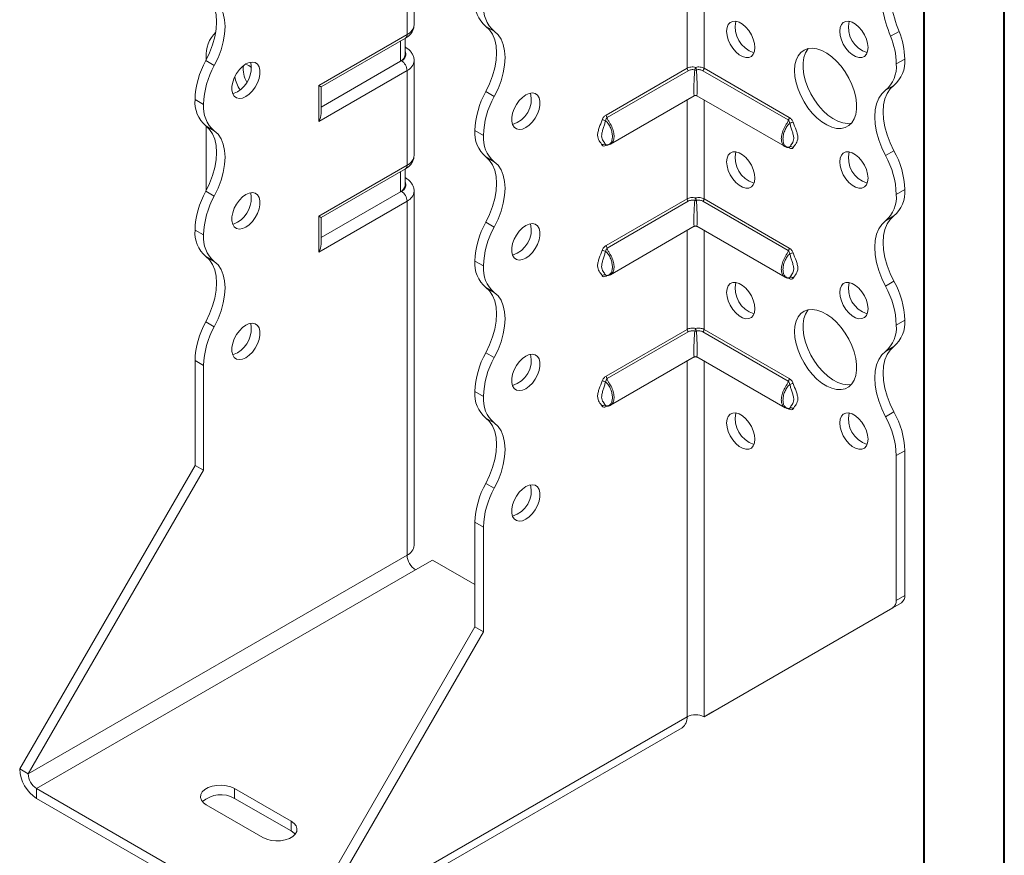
# Model space of a CAD drawing. Header units: millimetres. Extents: x 0 to 210, y 0 to 297.
# Tile 3 of 9: x 149 to 210, y 51 to 103. Entities that reach past the tile are written whole.
import ezdxf

# ---------------------------------------------------------------- set-up
doc = ezdxf.new("R2010")
doc.units = ezdxf.units.MM

msp = doc.modelspace()

# ---------------------------------------------------------------- linework, layer by layer
at = {"color": 7, "linetype": 'Continuous', "lineweight": 40}
for p, q in [((210.079, 0.215), (210.079, 297.215)), ((205.079, 5.215), (205.079, 292.215))]:
    msp.add_line(p, q, dxfattribs=at)
at = {"color": 7, "linetype": 'Continuous', "lineweight": 15}
for p, q in [((173.183, 102.558), (173.183, 108.478)), ((172.743, 101.945), (172.743, 107.865)), ((190.244, 106.025), (190.244, 99.837)), ((191.305, 99.837), (191.305, 106.025)), ((178.192, 102.154), (177.661, 102.461)), ((167.217, 98.755), (172.743, 101.945)), ((167.364, 98.671), (172.64, 101.717)), ((172.617, 100.682), (172.617, 101.703)), ((202.972, 101.841), (203.503, 102.147)), ((172.324, 100.274), (172.324, 101.534)), ((172.64, 101.154), (172.617, 101.167)), ((172.64, 101.154), (172.617, 101.165)), ((160.192, 100.515), (160.192, 100.376)), ((203.326, 100.111), (203.856, 100.417)), ((160.16, 100.315), (160.691, 100.009)), ((172.324, 100.274), (167.364, 97.411)), ((172.39, 100.312), (172.324, 100.274)), ((173.183, 94.392), (173.183, 100.312)), ((185.183, 96.915), (190.244, 99.837)), ((191.305, 99.837), (196.639, 96.758)), ((172.743, 99.7), (167.217, 96.51)), ((172.743, 93.78), (172.743, 99.7)), ((190.312, 99.684), (185.251, 96.762)), ((196.571, 96.605), (191.237, 99.684)), ((167.217, 96.51), (167.217, 98.755)), ((167.364, 97.003), (167.364, 98.671)), ((203.181, 98.766), (202.65, 98.46)), ((160.015, 97.578), (159.485, 97.884)), ((159.485, 97.884), (160.015, 97.578)), ((159.485, 97.884), (159.485, 97.884)), ((177.661, 98.378), (178.192, 98.072)), ((185.452, 95.093), (190.7, 98.123)), ((190.85, 98.123), (196.369, 94.936)), ((160.015, 97.578), (160.015, 97.578)), ((190.244, 97.86), (190.244, 91.672)), ((191.305, 91.672), (191.305, 97.86)), ((160.691, 95.927), (160.16, 96.233)), ((160.192, 96.209), (160.192, 92.21)), ((177.516, 95.64), (176.986, 95.947)), ((176.986, 95.946), (176.986, 95.947)), ((176.986, 95.946), (177.516, 95.64)), ((177.516, 95.64), (177.516, 95.64)), ((185.163, 95.057), (185.143, 95.079)), ((185.23, 95.038), (185.183, 95.011)), ((196.639, 94.854), (196.586, 94.884)), ((196.678, 94.922), (196.658, 94.9)), ((178.191, 93.989), (177.661, 94.295)), ((202.651, 94.376), (203.181, 94.682)), ((167.217, 90.59), (172.743, 93.78)), ((167.364, 90.505), (172.64, 93.551)), ((172.324, 92.109), (172.324, 93.369)), ((172.617, 92.517), (172.617, 93.538)), ((172.64, 92.988), (172.617, 93.001)), ((172.64, 92.988), (172.617, 92.999)), ((160.16, 92.15), (160.691, 91.844)), ((172.324, 92.109), (167.364, 89.245)), ((172.39, 92.147), (172.324, 92.109)), ((173.183, 69.998), (173.183, 92.147)), ((203.856, 92.252), (203.326, 91.946)), ((203.326, 91.946), (203.856, 92.252)), ((203.326, 91.946), (203.326, 91.946)), ((203.856, 92.252), (203.856, 92.252)), ((172.743, 91.535), (167.217, 88.344)), ((172.743, 69.386), (172.743, 91.535)), ((185.183, 88.75), (190.244, 91.672)), ((190.312, 91.518), (185.251, 88.596)), ((196.571, 88.439), (191.237, 91.518)), ((191.305, 91.672), (196.639, 88.593)), ((167.217, 88.344), (167.217, 90.59)), ((167.364, 88.837), (167.364, 90.505)), ((203.181, 90.6), (202.65, 90.294)), ((177.661, 90.212), (178.192, 89.906)), ((185.452, 86.928), (190.7, 89.957)), ((190.85, 89.957), (196.369, 86.771)), ((160.015, 89.413), (159.485, 89.719)), ((159.485, 89.718), (159.485, 89.719)), ((159.485, 89.718), (160.015, 89.412)), ((160.015, 89.412), (160.015, 89.413)), ((190.244, 89.694), (190.244, 83.506)), ((191.305, 83.506), (191.305, 89.694)), ((160.691, 87.761), (160.16, 88.068)), ((177.516, 87.475), (176.986, 87.781)), ((176.986, 87.781), (177.516, 87.474)), ((176.986, 87.781), (176.986, 87.781)), ((177.516, 87.474), (177.516, 87.475)), ((185.163, 86.892), (185.143, 86.914)), ((185.23, 86.873), (185.183, 86.845)), ((196.639, 86.688), (196.586, 86.719)), ((196.678, 86.756), (196.658, 86.735)), ((202.65, 86.211), (203.181, 86.517)), ((178.191, 85.824), (177.661, 86.13)), ((160.16, 83.984), (160.691, 83.678)), ((203.856, 84.086), (203.326, 83.78)), ((203.326, 83.78), (203.856, 84.086)), ((203.326, 83.78), (203.326, 83.78)), ((203.856, 84.086), (203.856, 84.086)), ((185.183, 80.585), (190.244, 83.506)), ((190.312, 83.353), (185.251, 80.431)), ((196.571, 80.274), (191.237, 83.353)), ((191.305, 83.506), (196.639, 80.427)), ((177.661, 82.047), (178.192, 81.741)), ((203.181, 82.435), (202.651, 82.129)), ((160.015, 81.248), (159.485, 81.554)), ((159.485, 75.001), (159.485, 81.554)), ((185.452, 78.762), (190.7, 81.792)), ((190.244, 81.529), (190.244, 59.283)), ((190.85, 81.792), (196.369, 78.606)), ((191.305, 59.283), (191.305, 81.529)), ((160.015, 74.695), (160.015, 81.248)), ((177.516, 79.31), (176.986, 79.616)), ((176.986, 79.615), (176.986, 79.616)), ((176.986, 79.615), (177.516, 79.309)), ((177.516, 79.309), (177.516, 79.31)), ((185.163, 78.727), (185.143, 78.748)), ((185.23, 78.708), (185.183, 78.68)), ((196.639, 78.523), (196.586, 78.553)), ((196.678, 78.591), (196.658, 78.569)), ((202.651, 78.045), (203.181, 78.352)), ((178.191, 77.658), (177.661, 77.965)), ((203.856, 75.922), (203.326, 75.615)), ((203.856, 75.922), (203.856, 66.869)), ((203.326, 75.615), (203.326, 66.563)), ((148.525, 56.017), (159.485, 75.001)), ((149.055, 55.711), (160.015, 74.695)), ((160.015, 74.695), (159.485, 75.001)), ((177.661, 73.881), (178.191, 73.575)), ((177.516, 71.145), (176.986, 71.451)), ((176.986, 64.898), (176.986, 71.451)), ((177.516, 64.592), (177.516, 71.145)), ((172.743, 69.386), (149.055, 55.711)), ((173.274, 68.467), (174.334, 69.08)), ((176.986, 67.549), (174.334, 69.08)), ((149.586, 54.792), (173.274, 68.467)), ((203.326, 66.563), (203.856, 66.869)), ((191.305, 59.283), (203.119, 66.105)), ((191.835, 59.589), (203.649, 66.411)), ((203.649, 66.411), (203.119, 66.105)), ((166.026, 45.914), (176.986, 64.898)), ((176.986, 64.898), (177.516, 64.592)), ((166.556, 45.608), (177.516, 64.592)), ((166.556, 45.608), (190.244, 59.283)), ((190.244, 59.283), (190.244, 59.283)), ((191.305, 59.283), (191.835, 59.589)), ((166.245, 44.921), (189.934, 58.596)), ((149.055, 55.711), (148.525, 56.017)), ((149.586, 54.792), (165.496, 45.608)), ((149.586, 54.792), (149.586, 54.18)), ((165.496, 52.751), (161.96, 54.792)), ((161.96, 54.18), (161.96, 54.792)), ((149.586, 54.18), (165.496, 44.996)), ((165.496, 52.139), (161.96, 54.18)), ((160.192, 53.772), (163.728, 51.731)), ((165.496, 52.139), (165.496, 52.751))]:
    msp.add_line(p, q, dxfattribs=at)
at = {"color": 7, "linetype": 'Continuous', "lineweight": 15, "flags": 128}
for points in [[(160.16, 104.398), (160.396, 104.181), (160.585, 103.901), (160.723, 103.563), (160.807, 103.176), (160.836, 102.747), (160.808, 102.285), (160.724, 101.801), (160.586, 101.304), (160.397, 100.805), (160.16, 100.315)], [(160.691, 100.009), (160.927, 100.499), (161.116, 100.998), (161.254, 101.495), (161.338, 101.979), (161.366, 102.441), (161.338, 102.87), (161.254, 103.257), (161.116, 103.595), (160.927, 103.875), (160.691, 104.092)], [(177.661, 98.378), (177.897, 98.868), (178.086, 99.366), (178.224, 99.863), (178.308, 100.347), (178.337, 100.809), (178.308, 101.238), (178.224, 101.625), (178.086, 101.963), (177.897, 102.243), (177.661, 102.461)], [(192.719, 102.151), (192.745, 102.381), (192.82, 102.567), (192.941, 102.7), (193.101, 102.771), (193.29, 102.776), (193.496, 102.716), (193.71, 102.593), (193.916, 102.415), (194.105, 102.191), (194.265, 101.936), (194.386, 101.664), (194.461, 101.39), (194.487, 101.131), (194.461, 100.901), (194.386, 100.715), (194.265, 100.582), (194.105, 100.511), (193.916, 100.506), (193.71, 100.566), (193.496, 100.689), (193.29, 100.868), (193.101, 101.091), (192.941, 101.346), (192.82, 101.619), (192.745, 101.892), (192.719, 102.151)], [(199.79, 102.152), (199.816, 102.381), (199.891, 102.568), (200.012, 102.701), (200.172, 102.772), (200.361, 102.777), (200.568, 102.717), (200.781, 102.594), (200.988, 102.415), (201.176, 102.192), (201.336, 101.937), (201.457, 101.664), (201.532, 101.391), (201.558, 101.132), (201.532, 100.902), (201.457, 100.716), (201.336, 100.583), (201.176, 100.512), (200.988, 100.506), (200.781, 100.567), (200.568, 100.69), (200.361, 100.868), (200.172, 101.092), (200.012, 101.347), (199.891, 101.619), (199.816, 101.893), (199.79, 102.152)], [(178.192, 98.072), (178.428, 98.562), (178.617, 99.06), (178.755, 99.557), (178.839, 100.041), (178.867, 100.503), (178.839, 100.932), (178.755, 101.319), (178.617, 101.657), (178.428, 101.937), (178.192, 102.154)], [(196.962, 99.702), (196.987, 100.048), (197.062, 100.355), (197.185, 100.617), (197.352, 100.826), (197.559, 100.977), (197.802, 101.065), (198.073, 101.09), (198.365, 101.049), (198.672, 100.944), (198.985, 100.778), (199.295, 100.555), (199.596, 100.281), (199.879, 99.963), (200.136, 99.609), (200.362, 99.228), (200.55, 98.831), (200.695, 98.427), (200.794, 98.027), (200.845, 97.641), (200.845, 97.28), (200.794, 96.952), (200.695, 96.667), (200.55, 96.431), (200.362, 96.25), (200.136, 96.13), (199.879, 96.074), (199.596, 96.082), (199.295, 96.155), (198.985, 96.291), (198.672, 96.486), (198.365, 96.735), (198.073, 97.032), (197.802, 97.369), (197.559, 97.738), (197.352, 98.128), (197.185, 98.53), (197.062, 98.933), (196.987, 99.327), (196.962, 99.702)], [(197.822, 101.07), (197.793, 101.035), (197.648, 100.799), (197.549, 100.513), (197.498, 100.185), (197.498, 99.824), (197.549, 99.438), (197.648, 99.038), (197.793, 98.634), (197.981, 98.237), (198.207, 97.856), (198.464, 97.502), (198.747, 97.184), (199.048, 96.91), (199.358, 96.687), (199.671, 96.521), (199.978, 96.417), (200.27, 96.376), (200.521, 96.396)], [(162.667, 100.109), (162.456, 99.957), (162.256, 99.755), (162.081, 99.514), (161.94, 99.248), (161.841, 98.973), (161.79, 98.705), (161.79, 98.459), (161.841, 98.249), (161.94, 98.089), (162.081, 97.986), (162.256, 97.948), (162.456, 97.975), (162.667, 98.068), (162.879, 98.22), (163.078, 98.422), (163.253, 98.663), (163.395, 98.929), (163.494, 99.204), (163.545, 99.472), (163.545, 99.718), (163.494, 99.928), (163.395, 100.088), (163.253, 100.191), (163.078, 100.229), (162.879, 100.202), (162.667, 100.109)], [(203.181, 98.766), (202.945, 98.548), (202.756, 98.268), (202.618, 97.93), (202.534, 97.543), (202.505, 97.114), (202.534, 96.652), (202.618, 96.168), (202.756, 95.671), (202.945, 95.172), (203.181, 94.682)], [(162.137, 98.374), (161.925, 98.282), (161.836, 98.261)], [(180.168, 98.172), (179.956, 98.02), (179.757, 97.818), (179.582, 97.576), (179.441, 97.311), (179.342, 97.036), (179.291, 96.767), (179.291, 96.521), (179.342, 96.312), (179.441, 96.151), (179.582, 96.049), (179.757, 96.01), (179.956, 96.038), (180.168, 96.13), (180.38, 96.282), (180.579, 96.484), (180.754, 96.725), (180.895, 96.991), (180.994, 97.266), (181.045, 97.534), (181.045, 97.78), (180.994, 97.99), (180.895, 98.151), (180.754, 98.253), (180.579, 98.292), (180.38, 98.264), (180.168, 98.172)], [(202.651, 94.376), (202.415, 94.866), (202.225, 95.365), (202.087, 95.862), (202.003, 96.346), (201.975, 96.808), (202.003, 97.237), (202.087, 97.624), (202.225, 97.962), (202.414, 98.242), (202.65, 98.46)], [(160.16, 96.233), (160.396, 96.016), (160.585, 95.735), (160.723, 95.398), (160.807, 95.011), (160.836, 94.581), (160.808, 94.12), (160.724, 93.635), (160.586, 93.139), (160.397, 92.64), (160.16, 92.15)], [(160.691, 91.844), (160.927, 92.334), (161.116, 92.833), (161.254, 93.329), (161.338, 93.814), (161.366, 94.275), (161.338, 94.704), (161.254, 95.092), (161.116, 95.429), (160.927, 95.71), (160.691, 95.927)], [(177.661, 90.212), (177.897, 90.702), (178.086, 91.201), (178.224, 91.698), (178.308, 92.182), (178.337, 92.644), (178.308, 93.073), (178.224, 93.46), (178.086, 93.798), (177.897, 94.078), (177.661, 94.295)], [(192.719, 93.986), (192.745, 94.215), (192.82, 94.402), (192.941, 94.534), (193.101, 94.606), (193.29, 94.611), (193.496, 94.55), (193.71, 94.427), (193.916, 94.249), (194.105, 94.026), (194.265, 93.771), (194.386, 93.498), (194.461, 93.225), (194.487, 92.965), (194.461, 92.736), (194.386, 92.55), (194.265, 92.417), (194.105, 92.346), (193.916, 92.34), (193.71, 92.401), (193.496, 92.524), (193.29, 92.702), (193.101, 92.926), (192.941, 93.181), (192.82, 93.453), (192.745, 93.727), (192.719, 93.986)], [(199.79, 93.987), (199.816, 94.216), (199.891, 94.403), (200.012, 94.535), (200.172, 94.606), (200.361, 94.612), (200.568, 94.551), (200.781, 94.428), (200.988, 94.25), (201.176, 94.027), (201.336, 93.771), (201.457, 93.499), (201.532, 93.225), (201.558, 92.966), (201.532, 92.737), (201.457, 92.55), (201.336, 92.418), (201.176, 92.347), (200.988, 92.341), (200.781, 92.402), (200.568, 92.525), (200.361, 92.703), (200.172, 92.926), (200.012, 93.181), (199.891, 93.454), (199.816, 93.728), (199.79, 93.987)], [(178.192, 89.906), (178.428, 90.396), (178.617, 90.895), (178.755, 91.392), (178.839, 91.876), (178.867, 92.338), (178.839, 92.767), (178.755, 93.154), (178.617, 93.492), (178.428, 93.772), (178.191, 93.989)], [(162.667, 91.944), (162.456, 91.792), (162.256, 91.59), (162.081, 91.349), (161.94, 91.083), (161.841, 90.808), (161.79, 90.54), (161.79, 90.294), (161.841, 90.084), (161.94, 89.923), (162.081, 89.821), (162.256, 89.782), (162.456, 89.81), (162.667, 89.902), (162.879, 90.054), (163.078, 90.256), (163.253, 90.497), (163.395, 90.763), (163.494, 91.038), (163.545, 91.307), (163.545, 91.553), (163.494, 91.762), (163.395, 91.923), (163.253, 92.025), (163.078, 92.064), (162.879, 92.036), (162.667, 91.944)], [(203.181, 90.6), (202.945, 90.383), (202.756, 90.103), (202.618, 89.765), (202.534, 89.378), (202.505, 88.949), (202.534, 88.487), (202.618, 88.003), (202.756, 87.506), (202.945, 87.007), (203.181, 86.517)], [(162.137, 90.209), (161.925, 90.116), (161.836, 90.096)], [(180.168, 90.006), (179.956, 89.854), (179.757, 89.652), (179.582, 89.411), (179.441, 89.145), (179.342, 88.87), (179.291, 88.602), (179.291, 88.356), (179.342, 88.146), (179.441, 87.986), (179.582, 87.883), (179.757, 87.845), (179.956, 87.872), (180.168, 87.965), (180.38, 88.117), (180.579, 88.319), (180.754, 88.56), (180.895, 88.826), (180.994, 89.101), (181.045, 89.369), (181.045, 89.615), (180.994, 89.824), (180.895, 89.985), (180.754, 90.088), (180.579, 90.126), (180.38, 90.099), (180.168, 90.006)], [(202.65, 86.211), (202.414, 86.701), (202.225, 87.2), (202.087, 87.697), (202.003, 88.181), (201.975, 88.643), (202.003, 89.072), (202.087, 89.459), (202.225, 89.796), (202.414, 90.077), (202.65, 90.294)], [(160.16, 88.068), (160.396, 87.85), (160.585, 87.57), (160.723, 87.232), (160.807, 86.845), (160.836, 86.416), (160.807, 85.954), (160.723, 85.47), (160.585, 84.973), (160.396, 84.474), (160.16, 83.984)], [(160.691, 83.678), (160.927, 84.168), (161.116, 84.667), (161.254, 85.164), (161.338, 85.648), (161.366, 86.11), (161.338, 86.539), (161.254, 86.926), (161.116, 87.264), (160.927, 87.544), (160.691, 87.761)], [(192.719, 85.821), (192.745, 86.05), (192.82, 86.236), (192.941, 86.369), (193.101, 86.44), (193.29, 86.446), (193.496, 86.385), (193.71, 86.262), (193.916, 86.084), (194.105, 85.86), (194.265, 85.605), (194.386, 85.333), (194.461, 85.059), (194.487, 84.8), (194.461, 84.571), (194.386, 84.384), (194.265, 84.252), (194.105, 84.18), (193.916, 84.175), (193.71, 84.236), (193.496, 84.359), (193.29, 84.537), (193.101, 84.76), (192.941, 85.015), (192.82, 85.288), (192.745, 85.561), (192.719, 85.821)], [(199.79, 85.821), (199.816, 86.051), (199.891, 86.237), (200.012, 86.37), (200.172, 86.441), (200.361, 86.446), (200.568, 86.386), (200.781, 86.263), (200.988, 86.084), (201.176, 85.861), (201.336, 85.606), (201.457, 85.333), (201.532, 85.06), (201.558, 84.801), (201.532, 84.571), (201.457, 84.385), (201.336, 84.252), (201.176, 84.181), (200.988, 84.176), (200.781, 84.236), (200.568, 84.359), (200.361, 84.538), (200.172, 84.761), (200.012, 85.016), (199.891, 85.288), (199.816, 85.562), (199.79, 85.821)], [(177.661, 82.047), (177.897, 82.537), (178.086, 83.036), (178.224, 83.532), (178.308, 84.017), (178.337, 84.478), (178.308, 84.907), (178.224, 85.295), (178.086, 85.632), (177.897, 85.913), (177.661, 86.13)], [(178.192, 81.741), (178.428, 82.231), (178.617, 82.729), (178.755, 83.226), (178.839, 83.711), (178.867, 84.172), (178.839, 84.601), (178.755, 84.989), (178.617, 85.326), (178.428, 85.607), (178.191, 85.824)], [(196.962, 83.371), (196.987, 83.717), (197.062, 84.025), (197.185, 84.286), (197.352, 84.495), (197.559, 84.646), (197.802, 84.734), (198.073, 84.759), (198.365, 84.718), (198.672, 84.613), (198.985, 84.447), (199.295, 84.224), (199.596, 83.95), (199.879, 83.632), (200.136, 83.278), (200.362, 82.898), (200.55, 82.5), (200.695, 82.096), (200.794, 81.696), (200.845, 81.311), (200.845, 80.949), (200.794, 80.621), (200.695, 80.336), (200.55, 80.1), (200.362, 79.919), (200.136, 79.799), (199.879, 79.743), (199.596, 79.751), (199.295, 79.824), (198.985, 79.96), (198.672, 80.155), (198.365, 80.404), (198.073, 80.701), (197.802, 81.038), (197.559, 81.407), (197.352, 81.797), (197.185, 82.199), (197.062, 82.602), (196.987, 82.997), (196.962, 83.371)], [(197.822, 84.739), (197.793, 84.704), (197.648, 84.468), (197.549, 84.182), (197.498, 83.855), (197.498, 83.493), (197.549, 83.107), (197.648, 82.707), (197.793, 82.304), (197.981, 81.906), (198.207, 81.526), (198.464, 81.172), (198.747, 80.853), (199.048, 80.579), (199.358, 80.356), (199.671, 80.19), (199.978, 80.086), (200.27, 80.045), (200.521, 80.065)], [(162.667, 83.778), (162.456, 83.627), (162.256, 83.424), (162.081, 83.183), (161.94, 82.918), (161.841, 82.643), (161.79, 82.374), (161.79, 82.128), (161.841, 81.919), (161.94, 81.758), (162.081, 81.655), (162.256, 81.617), (162.456, 81.645), (162.667, 81.737), (162.879, 81.889), (163.078, 82.091), (163.253, 82.332), (163.395, 82.598), (163.494, 82.873), (163.545, 83.141), (163.545, 83.387), (163.494, 83.597), (163.395, 83.757), (163.253, 83.86), (163.078, 83.899), (162.879, 83.871), (162.667, 83.778)], [(162.137, 82.043), (161.925, 81.951), (161.836, 81.93)], [(180.168, 81.841), (179.956, 81.689), (179.757, 81.487), (179.582, 81.246), (179.441, 80.98), (179.342, 80.705), (179.291, 80.437), (179.291, 80.19), (179.342, 79.981), (179.441, 79.82), (179.582, 79.718), (179.757, 79.679), (179.956, 79.707), (180.168, 79.799), (180.38, 79.951), (180.579, 80.153), (180.754, 80.394), (180.895, 80.66), (180.994, 80.935), (181.045, 81.204), (181.045, 81.45), (180.994, 81.659), (180.895, 81.82), (180.754, 81.922), (180.579, 81.961), (180.38, 81.933), (180.168, 81.841)], [(202.651, 78.045), (202.415, 78.535), (202.225, 79.034), (202.087, 79.531), (202.003, 80.015), (201.975, 80.477), (202.003, 80.906), (202.087, 81.294), (202.225, 81.631), (202.415, 81.912), (202.651, 82.129)], [(203.181, 82.435), (202.945, 82.218), (202.756, 81.937), (202.618, 81.6), (202.534, 81.212), (202.505, 80.783), (202.534, 80.322), (202.618, 79.837), (202.756, 79.34), (202.945, 78.842), (203.181, 78.352)], [(192.719, 77.655), (192.745, 77.885), (192.82, 78.071), (192.941, 78.204), (193.101, 78.275), (193.29, 78.28), (193.496, 78.22), (193.71, 78.097), (193.916, 77.918), (194.105, 77.695), (194.265, 77.44), (194.386, 77.167), (194.461, 76.894), (194.487, 76.635), (194.461, 76.405), (194.386, 76.219), (194.265, 76.086), (194.105, 76.015), (193.916, 76.01), (193.71, 76.07), (193.496, 76.193), (193.29, 76.371), (193.101, 76.595), (192.941, 76.85), (192.82, 77.122), (192.745, 77.396), (192.719, 77.655)], [(199.79, 77.656), (199.816, 77.885), (199.891, 78.072), (200.012, 78.204), (200.172, 78.275), (200.361, 78.281), (200.568, 78.22), (200.781, 78.097), (200.988, 77.919), (201.176, 77.696), (201.336, 77.44), (201.457, 77.168), (201.532, 76.894), (201.558, 76.635), (201.532, 76.406), (201.457, 76.219), (201.336, 76.087), (201.176, 76.016), (200.988, 76.01), (200.781, 76.071), (200.568, 76.194), (200.361, 76.372), (200.172, 76.595), (200.012, 76.851), (199.891, 77.123), (199.816, 77.397), (199.79, 77.656)], [(177.661, 73.881), (177.897, 74.371), (178.086, 74.87), (178.224, 75.367), (178.308, 75.851), (178.337, 76.313), (178.308, 76.742), (178.224, 77.129), (178.086, 77.467), (177.897, 77.747), (177.661, 77.965)], [(178.191, 73.575), (178.428, 74.065), (178.617, 74.564), (178.755, 75.061), (178.839, 75.545), (178.867, 76.007), (178.839, 76.436), (178.755, 76.823), (178.617, 77.161), (178.428, 77.441), (178.191, 77.658)], [(180.168, 73.675), (179.956, 73.524), (179.757, 73.321), (179.582, 73.08), (179.441, 72.815), (179.342, 72.539), (179.291, 72.271), (179.291, 72.025), (179.342, 71.816), (179.441, 71.655), (179.582, 71.552), (179.757, 71.514), (179.956, 71.542), (180.168, 71.634), (180.38, 71.786), (180.579, 71.988), (180.754, 72.229), (180.895, 72.495), (180.994, 72.77), (181.045, 73.038), (181.045, 73.284), (180.994, 73.494), (180.895, 73.654), (180.754, 73.757), (180.579, 73.796), (180.38, 73.768), (180.168, 73.675)], [(161.96, 54.792), (161.723, 54.9), (161.448, 54.971), (161.152, 55.003), (160.851, 54.992), (160.563, 54.94), (160.305, 54.85), (160.092, 54.727), (159.936, 54.578), (159.847, 54.412), (159.828, 54.239), (159.883, 54.068), (160.006, 53.909), (160.192, 53.772)], [(163.728, 51.731), (163.965, 51.624), (164.24, 51.552), (164.536, 51.521), (164.837, 51.531), (165.125, 51.583), (165.383, 51.673), (165.596, 51.796), (165.752, 51.945), (165.841, 52.111), (165.859, 52.285), (165.805, 52.456), (165.681, 52.615), (165.496, 52.751)], [(165.744, 51.935), (165.681, 52.002), (165.496, 52.139)]]:
    msp.add_lwpolyline(points, dxfattribs=at)
at = {"color": 7, "linetype": 'Continuous', "lineweight": 15}
for centre, radius, start, end in [((212.021, 105.492), 9.758, 181.10398, 201.97437), ((212.552, 105.798), 9.758, 181.10398, 201.97437), ((178.939, 103.947), 1.96, 175.16429, 229.31203), ((179.47, 103.641), 1.96, 175.16429, 229.31203), ((172.432, 102.633), 0.754, 294.37466, 354.3052), ((194.918, 102.4), 1.658, 166.94965, 253.04497), ((201.989, 102.401), 1.658, 166.94965, 253.04497), ((162.195, 100.672), 2.009, 134.71765, 184.47723), ((172.498, 101.918), 0.246, 305.01333, 6.29885), ((198.446, 100.014), 4.881, 1.13517, 21.97152), ((198.976, 100.321), 4.881, 1.13517, 21.97152), ((172.116, 100.732), 0.503, 294.37466, 354.3052), ((172.241, 100.717), 0.431, 290.26685, 29.20572), ((201.903, 100.252), 1.96, 310.68797, 4.83571), ((164.794, 97.719), 5.312, 150.73691, 178.21768), ((165.325, 97.413), 5.312, 150.73691, 178.21768), ((161.24, 99.888), 1.76, 300.64393, 10.92493), ((164.15, 99.808), 1.652, 173.25759, 210.38554), ((162.277, 98.999), 1.155, 49.90894, 71.53493), ((171.976, 99.665), 0.768, 2.60548, 57.39452), ((172.446, 100.377), 0.739, 293.6946, 355.00545), ((190.478, 99.849), 0.234, 182.87561, 224.84923), ((191.33, 99.624), 0.618, 153.92698, 169.77405), ((190.775, 100), 0.272, 258.72993, 281.27007), ((190.219, 99.624), 0.618, 10.22595, 26.07302), ((191.071, 99.849), 0.234, 315.15077, 357.12438), ((201.373, 99.946), 1.96, 310.68797, 4.83571), ((163.911, 99.612), 1.961, 188.60423, 214.93508), ((161.437, 97.719), 1.959, 175.16254, 229.32327), ((182.295, 95.781), 5.312, 150.73691, 178.21768), ((182.825, 95.475), 5.312, 150.73691, 178.21768), ((178.853, 97.91), 1.658, 286.95489, 13.05048), ((190.775, 97.993), 0.15, 65.10156, 115.76412), ((161.967, 97.412), 1.959, 175.16254, 229.32327), ((185.417, 96.927), 0.234, 182.87561, 224.84923), ((196.405, 96.77), 0.234, 315.15077, 357.12439), ((184.898, 96.128), 0.489, 59.86062, 84.98332), ((196.923, 95.971), 0.489, 95.01668, 120.13938), ((178.938, 95.781), 1.959, 175.16254, 229.32327), ((179.468, 95.475), 1.959, 175.16254, 229.32327), ((185.072, 94.929), 0.167, 64.57096, 141.96884), ((185.283, 95.013), 0.101, 156.37589, 181.47714), ((196.535, 94.856), 0.104, 358.73723, 20.28705), ((196.749, 94.771), 0.167, 38.03116, 115.42904), ((172.432, 94.467), 0.754, 294.37466, 354.3052), ((194.918, 94.235), 1.658, 166.94965, 253.04497), ((201.989, 94.235), 1.658, 166.94965, 253.04497), ((198.02, 91.781), 5.308, 1.78273, 29.26742), ((198.55, 92.087), 5.308, 1.78273, 29.26742), ((172.498, 93.753), 0.246, 305.01333, 6.29885), ((172.116, 92.567), 0.503, 294.37466, 354.3052), ((172.241, 92.551), 0.431, 290.26685, 29.20572), ((164.794, 89.554), 5.312, 150.73691, 178.21768), ((165.325, 89.247), 5.312, 150.73691, 178.21768), ((161.24, 91.723), 1.76, 300.64393, 10.92493), ((171.976, 91.5), 0.768, 2.60548, 57.39452), ((172.446, 92.211), 0.739, 293.6946, 355.00545), ((191.33, 91.458), 0.618, 153.92698, 169.77405), ((190.219, 91.458), 0.618, 10.22595, 26.07302), ((201.373, 91.781), 1.96, 310.68797, 4.83571), ((201.903, 92.087), 1.96, 310.68797, 4.83571), ((190.478, 91.684), 0.234, 182.87561, 224.84923), ((190.775, 91.835), 0.272, 258.72993, 281.27007), ((191.071, 91.684), 0.234, 315.15077, 357.12438), ((182.295, 87.616), 5.312, 150.73691, 178.21768), ((182.825, 87.31), 5.312, 150.73691, 178.21768), ((178.853, 89.744), 1.658, 286.95489, 13.05048), ((190.775, 89.827), 0.15, 65.10156, 115.76412), ((161.437, 89.553), 1.959, 175.16254, 229.32327), ((161.967, 89.247), 1.959, 175.16254, 229.32327), ((185.417, 88.762), 0.234, 182.87561, 224.84923), ((184.898, 87.963), 0.489, 59.86062, 84.98332), ((196.405, 88.605), 0.234, 315.15077, 357.12439), ((196.923, 87.806), 0.489, 95.01668, 120.13938), ((178.938, 87.615), 1.959, 175.16254, 229.32327), ((179.468, 87.309), 1.959, 175.16254, 229.32327), ((185.072, 86.763), 0.167, 64.57096, 141.96884), ((185.283, 86.848), 0.101, 156.37589, 181.47714), ((194.918, 86.069), 1.658, 166.94965, 253.04497), ((196.535, 86.691), 0.104, 358.73723, 20.28705), ((196.749, 86.606), 0.167, 38.03116, 115.42904), ((201.989, 86.07), 1.658, 166.94965, 253.04497), ((198.017, 83.615), 5.312, 1.78232, 29.26309), ((198.547, 83.921), 5.312, 1.78232, 29.26309), ((164.791, 81.389), 5.308, 150.73258, 178.21727), ((161.24, 83.558), 1.76, 300.64393, 10.92493), ((201.374, 83.614), 1.959, 310.67673, 4.83746), ((201.904, 83.921), 1.959, 310.67673, 4.83746), ((165.321, 81.083), 5.308, 150.73258, 178.21727), ((190.478, 83.518), 0.234, 182.87561, 224.84923), ((191.33, 83.293), 0.618, 153.92698, 169.77405), ((190.775, 83.669), 0.272, 258.72993, 281.27007), ((190.219, 83.293), 0.618, 10.22595, 26.07302), ((191.071, 83.518), 0.234, 315.15077, 357.12438), ((182.295, 79.45), 5.312, 150.73691, 178.21768), ((178.853, 81.579), 1.658, 286.95489, 13.05048), ((182.825, 79.144), 5.312, 150.73691, 178.21768), ((190.775, 81.662), 0.15, 65.10156, 115.76412), ((184.898, 79.798), 0.489, 59.86062, 84.98332), ((185.417, 80.596), 0.234, 182.87561, 224.84923), ((196.405, 80.439), 0.234, 315.15077, 357.12439), ((196.923, 79.64), 0.489, 95.01668, 120.13938), ((178.938, 79.45), 1.959, 175.16254, 229.32327), ((179.468, 79.144), 1.959, 175.16254, 229.32327), ((185.072, 78.598), 0.167, 64.57096, 141.96884), ((185.283, 78.683), 0.101, 156.37589, 181.47714), ((194.918, 77.904), 1.658, 166.94965, 253.04497), ((196.535, 78.525), 0.104, 358.73723, 20.28705), ((196.749, 78.441), 0.167, 38.03116, 115.42904), ((201.989, 77.904), 1.658, 166.94965, 253.04497), ((198.55, 75.756), 5.308, 1.78273, 29.26742), ((198.02, 75.45), 5.308, 1.78273, 29.26742), ((182.292, 71.286), 5.308, 150.73258, 178.21727), ((182.822, 70.98), 5.308, 150.73258, 178.21727), ((178.853, 73.414), 1.658, 286.95489, 13.05048), ((172.432, 70.073), 0.754, 294.37466, 354.3052), ((173.895, 69.438), 1.153, 182.60548, 237.39452), ((202.825, 66.514), 0.503, 305.69804, 5.62038), ((203.355, 66.82), 0.503, 305.69804, 5.62038), ((189.509, 59.202), 0.739, 305.01333, 6.29885), ((190.775, 58.259), 1.153, 62.60967, 117.39033), ((150.828, 56.122), 2.305, 182.60548, 237.39452), ((150.207, 55.763), 1.153, 182.60548, 237.39452), ((161.097, 52.646), 1.76, 60.64849, 130.91202)]:
    msp.add_arc(centre, radius, start, end, dxfattribs=at)
for centre, major_axis, ratio, start_param, end_param in [((190.775, 99.436), (0.078, 1.314), 0.054973, 1.3458, 3.177797), ((190.775, 99.436), (-0.078, 1.314), 0.054973, 3.105389, 4.937386), ((166.864, 98.959), (0.5, -0.289), 0.00007, 0.000041, 0.785439), ((166.864, 96.714), (0.354, 0.612), 0.577335, 4.71243, 5.497828), ((190.775, 91.271), (0.078, 1.314), 0.054973, 1.3458, 3.177797), ((190.775, 91.271), (-0.078, 1.314), 0.054973, 3.105389, 4.937386), ((166.864, 90.794), (0.5, -0.289), 0.00007, 0.000041, 0.785439), ((166.864, 88.549), (0.354, 0.612), 0.577335, 4.71243, 5.497828), ((190.775, 83.105), (0.078, 1.314), 0.054973, 1.3458, 3.177797), ((190.775, 83.105), (-0.078, 1.314), 0.054973, 3.105389, 4.937386)]:
    msp.add_ellipse(centre, major_axis=major_axis, ratio=ratio, start_param=start_param, end_param=end_param, dxfattribs=at)
for points, knots in [([(172.64, 101.717), (172.686, 101.745), (172.803, 101.818), (172.958, 101.962), (173.088, 102.151), (173.17, 102.353), (173.175, 102.492), (173.178, 102.557)], [0, 0, 0, 0, 0.150613, 0.38298, 0.601296, 0.810713, 1, 1, 1, 1]), ([(173.178, 100.312), (173.179, 100.326), (173.189, 100.414), (173.147, 100.575), (173.056, 100.777), (172.913, 100.954), (172.768, 101.076), (172.669, 101.136), (172.64, 101.154)], [0, 0, 0, 0, 0.038881, 0.255028, 0.46561, 0.67962, 0.905009, 1, 1, 1, 1]), ([(190.244, 99.837), (190.28, 99.858), (190.318, 99.875), (190.4, 99.901), (190.445, 99.911), (190.582, 99.927), (190.679, 99.921), (190.775, 99.895)], [0, 0, 0, 0, 0.25, 0.25, 0.5, 0.5, 1, 1, 1, 1]), ([(190.722, 99.733), (190.648, 99.754), (190.573, 99.757), (190.433, 99.738), (190.368, 99.716), (190.312, 99.684)], [0, 0, 0, 0, 0.5, 0.5, 1, 1, 1, 1]), ([(190.775, 99.895), (190.87, 99.921), (190.968, 99.927), (191.104, 99.911), (191.149, 99.901), (191.231, 99.875), (191.269, 99.858), (191.305, 99.837)], [0, 0, 0, 0, 0.5, 0.5, 0.75, 0.75, 1, 1, 1, 1]), ([(191.237, 99.684), (191.181, 99.716), (191.117, 99.738), (190.977, 99.757), (190.901, 99.754), (190.828, 99.733)], [0, 0, 0, 0, 0.5, 0.5, 1, 1, 1, 1]), ([(190.775, 98.128), (190.733, 98.118), (190.69, 98.107), (190.649, 98.094), (190.649, 98.093)], [0, 0, 0, 0, 0.982695, 1, 1, 1, 1]), ([(190.9, 98.093), (190.9, 98.094), (190.859, 98.107), (190.816, 98.118), (190.775, 98.128)], [0, 0, 0, 0, 0.017305, 1, 1, 1, 1]), ([(185.183, 96.915), (185.134, 96.887), (185.085, 96.844), (184.999, 96.741), (184.963, 96.679), (184.941, 96.616)], [0, 0, 0, 0, 0.5, 0.5, 1, 1, 1, 1]), ([(185.143, 96.551), (185.152, 96.594), (185.172, 96.634), (185.211, 96.704), (185.23, 96.736), (185.251, 96.762)], [0, 0, 0, 0, 0.5, 0.5, 1, 1, 1, 1]), ([(185.251, 96.762), (185.256, 96.728), (185.267, 96.667), (185.315, 96.585), (185.408, 96.438), (185.545, 96.201), (185.665, 95.862), (185.699, 95.536), (185.633, 95.284), (185.539, 95.139), (185.473, 95.113), (185.461, 95.108)], [0, 0, 0, 0, 0.058272, 0.104495, 0.134851, 0.305029, 0.474789, 0.644467, 0.820193, 0.968941, 1, 1, 1, 1]), ([(196.881, 96.458), (196.858, 96.522), (196.822, 96.584), (196.737, 96.687), (196.688, 96.73), (196.639, 96.758)], [0, 0, 0, 0, 0.5, 0.5, 1, 1, 1, 1]), ([(184.941, 95.031), (184.883, 95.127), (184.815, 95.21), (184.729, 95.353), (184.703, 95.403), (184.664, 95.519), (184.653, 95.585), (184.653, 95.73), (184.664, 95.809), (184.703, 95.969), (184.729, 96.05), (184.815, 96.292), (184.883, 96.454), (184.941, 96.616)], [0, 0, 0, 0, 0.25, 0.25, 0.375, 0.375, 0.5, 0.5, 0.625, 0.625, 0.75, 0.75, 1, 1, 1, 1]), ([(185.143, 96.551), (185.128, 96.469), (185.106, 96.388), (185.057, 96.228), (185.031, 96.149), (184.981, 95.99), (184.957, 95.912), (184.92, 95.755), (184.907, 95.678), (184.907, 95.54), (184.92, 95.48), (184.957, 95.38), (184.981, 95.338), (185.031, 95.26), (185.057, 95.223), (185.106, 95.152), (185.128, 95.117), (185.143, 95.079)], [0, 0, 0, 0, 0.125, 0.125, 0.25, 0.25, 0.375, 0.375, 0.5, 0.5, 0.625, 0.625, 0.75, 0.75, 0.875, 0.875, 1, 1, 1, 1]), ([(185.143, 95.079), (185.178, 95.057), (185.215, 95.053), (185.279, 95.055), (185.308, 95.062), (185.39, 95.095), (185.435, 95.132), (185.506, 95.227), (185.534, 95.287), (185.57, 95.419), (185.579, 95.494), (185.579, 95.654), (185.57, 95.738), (185.534, 95.913), (185.507, 96.002), (185.435, 96.179), (185.39, 96.267), (185.308, 96.39), (185.279, 96.429), (185.214, 96.501), (185.178, 96.532), (185.143, 96.551)], [0, 0, 0, 0, 0.0625, 0.0625, 0.125, 0.125, 0.25, 0.25, 0.375, 0.375, 0.5, 0.5, 0.625, 0.625, 0.75, 0.75, 0.875, 0.875, 0.9375, 0.9375, 1, 1, 1, 1]), ([(196.365, 94.951), (196.349, 94.957), (196.286, 94.98), (196.222, 95.08), (196.156, 95.234), (196.125, 95.449), (196.169, 95.755), (196.301, 96.096), (196.452, 96.339), (196.554, 96.506), (196.565, 96.57), (196.571, 96.605)], [0, 0, 0, 0, 0.041185, 0.169474, 0.24347, 0.384062, 0.553182, 0.722338, 0.891671, 0.940463, 1, 1, 1, 1]), ([(196.678, 96.394), (196.643, 96.375), (196.607, 96.344), (196.543, 96.272), (196.514, 96.233), (196.432, 96.11), (196.387, 96.022), (196.315, 95.846), (196.288, 95.756), (196.251, 95.581), (196.243, 95.498), (196.242, 95.337), (196.251, 95.263), (196.288, 95.128), (196.315, 95.069), (196.387, 94.975), (196.432, 94.938), (196.514, 94.905), (196.543, 94.898), (196.607, 94.896), (196.643, 94.9), (196.678, 94.922)], [0, 0, 0, 0, 0.0625, 0.0625, 0.125, 0.125, 0.25, 0.25, 0.375, 0.375, 0.5, 0.5, 0.625, 0.625, 0.75, 0.75, 0.875, 0.875, 0.9375, 0.9375, 1, 1, 1, 1]), ([(196.571, 96.605), (196.592, 96.579), (196.611, 96.547), (196.649, 96.477), (196.669, 96.437), (196.678, 96.394)], [0, 0, 0, 0, 0.5, 0.5, 1, 1, 1, 1]), ([(196.678, 94.922), (196.693, 94.96), (196.716, 94.995), (196.764, 95.067), (196.791, 95.103), (196.841, 95.182), (196.865, 95.225), (196.902, 95.325), (196.915, 95.384), (196.914, 95.523), (196.901, 95.6), (196.864, 95.756), (196.84, 95.835), (196.79, 95.992), (196.764, 96.072), (196.715, 96.231), (196.693, 96.312), (196.678, 96.394)], [0, 0, 0, 0, 0.125, 0.125, 0.25, 0.25, 0.375, 0.375, 0.5, 0.5, 0.625, 0.625, 0.75, 0.75, 0.875, 0.875, 1, 1, 1, 1]), ([(196.881, 96.458), (196.938, 96.296), (197.006, 96.134), (197.093, 95.892), (197.119, 95.811), (197.157, 95.65), (197.169, 95.572), (197.169, 95.426), (197.157, 95.362), (197.119, 95.247), (197.092, 95.196), (197.006, 95.053), (196.938, 94.97), (196.881, 94.874)], [0, 0, 0, 0, 0.25, 0.25, 0.375, 0.375, 0.5, 0.5, 0.625, 0.625, 0.75, 0.75, 1, 1, 1, 1]), ([(184.941, 95.031), (184.963, 94.994), (184.999, 94.973), (185.084, 94.969), (185.133, 94.982), (185.183, 95.011)], [0, 0, 0, 0, 0.5, 0.5, 1, 1, 1, 1]), ([(185.158, 95.06), (185.157, 95.06), (185.154, 95.06), (185.16, 95.057), (185.164, 95.056)], [0, 0, 0, 0, 0.2135061, 1, 1, 1, 1]), ([(185.165, 95.059), (185.169, 95.056), (185.188, 95.043), (185.225, 95.038), (185.275, 95.035), (185.348, 95.047), (185.42, 95.068), (185.459, 95.1), (185.465, 95.106)], [0, 0, 0, 0, 0.043267, 0.172946, 0.274057, 0.507138, 0.913648, 1, 1, 1, 1]), ([(196.362, 94.948), (196.386, 94.932), (196.434, 94.899), (196.519, 94.882), (196.594, 94.873), (196.644, 94.896), (196.657, 94.902)], [0, 0, 0, 0, 0.287024, 0.5878364, 0.8843552, 1, 1, 1, 1]), ([(196.639, 94.854), (196.688, 94.825), (196.737, 94.812), (196.822, 94.816), (196.858, 94.836), (196.881, 94.874)], [0, 0, 0, 0, 0.5, 0.5, 1, 1, 1, 1]), ([(196.658, 94.9), (196.658, 94.9), (196.661, 94.902), (196.662, 94.902), (196.662, 94.902)], [0, 0, 0, 0, 0.0553622, 1, 1, 1, 1]), ([(196.749, 95.043), (196.762, 95.06), (196.785, 95.089), (196.841, 95.191), (196.866, 95.234)], [0, 0, 0, 0, 0.576281, 1, 1, 1, 1]), ([(172.64, 93.551), (172.686, 93.58), (172.803, 93.653), (172.958, 93.797), (173.088, 93.986), (173.17, 94.187), (173.175, 94.326), (173.178, 94.392)], [0, 0, 0, 0, 0.150613, 0.38298, 0.601296, 0.810713, 1, 1, 1, 1]), ([(173.178, 92.147), (173.179, 92.16), (173.189, 92.248), (173.147, 92.41), (173.056, 92.612), (172.913, 92.789), (172.768, 92.91), (172.669, 92.97), (172.64, 92.988)], [0, 0, 0, 0, 0.038881, 0.255028, 0.46561, 0.67962, 0.905009, 1, 1, 1, 1]), ([(190.244, 91.672), (190.28, 91.692), (190.318, 91.709), (190.4, 91.736), (190.445, 91.745), (190.582, 91.762), (190.679, 91.756), (190.775, 91.73)], [0, 0, 0, 0, 0.25, 0.25, 0.5, 0.5, 1, 1, 1, 1]), ([(190.775, 91.73), (190.87, 91.756), (190.968, 91.762), (191.104, 91.745), (191.149, 91.736), (191.231, 91.709), (191.269, 91.692), (191.305, 91.672)], [0, 0, 0, 0, 0.5, 0.5, 0.75, 0.75, 1, 1, 1, 1]), ([(190.722, 91.568), (190.648, 91.588), (190.573, 91.592), (190.433, 91.573), (190.368, 91.551), (190.312, 91.518)], [0, 0, 0, 0, 0.5, 0.5, 1, 1, 1, 1]), ([(191.237, 91.518), (191.181, 91.551), (191.117, 91.573), (190.977, 91.592), (190.901, 91.588), (190.828, 91.568)], [0, 0, 0, 0, 0.5, 0.5, 1, 1, 1, 1]), ([(190.775, 89.963), (190.733, 89.952), (190.69, 89.942), (190.649, 89.928), (190.649, 89.928)], [0, 0, 0, 0, 0.982695, 1, 1, 1, 1]), ([(190.9, 89.928), (190.9, 89.928), (190.859, 89.942), (190.816, 89.952), (190.775, 89.963)], [0, 0, 0, 0, 0.017305, 1, 1, 1, 1]), ([(185.183, 88.75), (185.134, 88.722), (185.085, 88.679), (184.999, 88.575), (184.963, 88.514), (184.941, 88.45)], [0, 0, 0, 0, 0.5, 0.5, 1, 1, 1, 1]), ([(184.941, 86.866), (184.883, 86.962), (184.815, 87.045), (184.729, 87.188), (184.703, 87.238), (184.664, 87.354), (184.653, 87.42), (184.653, 87.565), (184.664, 87.643), (184.703, 87.804), (184.729, 87.884), (184.815, 88.127), (184.883, 88.288), (184.941, 88.45)], [0, 0, 0, 0, 0.25, 0.25, 0.375, 0.375, 0.5, 0.5, 0.625, 0.625, 0.75, 0.75, 1, 1, 1, 1]), ([(185.143, 88.386), (185.128, 88.304), (185.106, 88.223), (185.057, 88.063), (185.031, 87.983), (184.981, 87.825), (184.957, 87.746), (184.92, 87.59), (184.907, 87.513), (184.907, 87.374), (184.92, 87.314), (184.957, 87.215), (184.981, 87.173), (185.031, 87.094), (185.057, 87.058), (185.106, 86.986), (185.128, 86.951), (185.143, 86.914)], [0, 0, 0, 0, 0.125, 0.125, 0.25, 0.25, 0.375, 0.375, 0.5, 0.5, 0.625, 0.625, 0.75, 0.75, 0.875, 0.875, 1, 1, 1, 1]), ([(185.143, 88.386), (185.152, 88.428), (185.172, 88.468), (185.211, 88.539), (185.23, 88.571), (185.251, 88.596)], [0, 0, 0, 0, 0.5, 0.5, 1, 1, 1, 1]), ([(185.143, 86.914), (185.178, 86.892), (185.215, 86.887), (185.279, 86.89), (185.308, 86.897), (185.39, 86.93), (185.435, 86.967), (185.506, 87.062), (185.534, 87.121), (185.57, 87.254), (185.579, 87.329), (185.579, 87.488), (185.57, 87.572), (185.534, 87.748), (185.507, 87.836), (185.435, 88.014), (185.39, 88.102), (185.308, 88.225), (185.279, 88.264), (185.214, 88.335), (185.178, 88.367), (185.143, 88.386)], [0, 0, 0, 0, 0.0625, 0.0625, 0.125, 0.125, 0.25, 0.25, 0.375, 0.375, 0.5, 0.5, 0.625, 0.625, 0.75, 0.75, 0.875, 0.875, 0.9375, 0.9375, 1, 1, 1, 1]), ([(185.251, 88.596), (185.256, 88.562), (185.267, 88.501), (185.315, 88.42), (185.408, 88.273), (185.545, 88.035), (185.665, 87.696), (185.699, 87.37), (185.633, 87.119), (185.539, 86.973), (185.473, 86.947), (185.461, 86.943)], [0, 0, 0, 0, 0.058272, 0.104495, 0.134851, 0.305029, 0.474789, 0.644467, 0.820193, 0.968941, 1, 1, 1, 1]), ([(196.365, 86.786), (196.349, 86.792), (196.286, 86.815), (196.222, 86.915), (196.156, 87.069), (196.125, 87.283), (196.169, 87.59), (196.301, 87.93), (196.452, 88.174), (196.554, 88.34), (196.565, 88.404), (196.571, 88.439)], [0, 0, 0, 0, 0.041185, 0.169474, 0.24347, 0.384062, 0.553182, 0.722338, 0.891671, 0.940463, 1, 1, 1, 1]), ([(196.678, 88.229), (196.643, 88.21), (196.607, 88.178), (196.543, 88.107), (196.514, 88.068), (196.432, 87.945), (196.387, 87.856), (196.315, 87.68), (196.288, 87.591), (196.251, 87.416), (196.243, 87.332), (196.242, 87.172), (196.251, 87.097), (196.288, 86.963), (196.315, 86.904), (196.387, 86.809), (196.432, 86.772), (196.514, 86.74), (196.543, 86.732), (196.607, 86.73), (196.643, 86.734), (196.678, 86.756)], [0, 0, 0, 0, 0.0625, 0.0625, 0.125, 0.125, 0.25, 0.25, 0.375, 0.375, 0.5, 0.5, 0.625, 0.625, 0.75, 0.75, 0.875, 0.875, 0.9375, 0.9375, 1, 1, 1, 1]), ([(196.571, 88.439), (196.592, 88.414), (196.611, 88.382), (196.649, 88.311), (196.669, 88.271), (196.678, 88.229)], [0, 0, 0, 0, 0.5, 0.5, 1, 1, 1, 1]), ([(196.881, 88.293), (196.858, 88.357), (196.822, 88.419), (196.737, 88.522), (196.688, 88.564), (196.639, 88.593)], [0, 0, 0, 0, 0.5, 0.5, 1, 1, 1, 1]), ([(196.678, 86.756), (196.693, 86.794), (196.716, 86.829), (196.764, 86.901), (196.79, 86.937), (196.841, 87.016), (196.865, 87.058), (196.902, 87.157), (196.914, 87.217), (196.914, 87.355), (196.902, 87.433), (196.865, 87.589), (196.84, 87.668), (196.79, 87.826), (196.764, 87.906), (196.716, 88.066), (196.693, 88.146), (196.678, 88.229)], [0, 0, 0, 0, 0.125, 0.125, 0.25, 0.25, 0.375, 0.375, 0.5, 0.5, 0.625, 0.625, 0.75, 0.75, 0.875, 0.875, 1, 1, 1, 1]), ([(196.881, 88.293), (196.938, 88.131), (197.006, 87.969), (197.092, 87.727), (197.118, 87.647), (197.157, 87.486), (197.169, 87.408), (197.169, 87.263), (197.157, 87.196), (197.118, 87.081), (197.092, 87.03), (197.006, 86.888), (196.938, 86.804), (196.881, 86.709)], [0, 0, 0, 0, 0.25, 0.25, 0.375, 0.375, 0.5, 0.5, 0.625, 0.625, 0.75, 0.75, 1, 1, 1, 1]), ([(184.941, 86.866), (184.963, 86.828), (184.999, 86.808), (185.084, 86.803), (185.133, 86.817), (185.183, 86.845)], [0, 0, 0, 0, 0.5, 0.5, 1, 1, 1, 1]), ([(185.158, 86.894), (185.157, 86.894), (185.154, 86.894), (185.16, 86.892), (185.164, 86.89)], [0, 0, 0, 0, 0.213506, 1, 1, 1, 1]), ([(185.165, 86.894), (185.169, 86.891), (185.188, 86.877), (185.225, 86.873), (185.275, 86.87), (185.348, 86.882), (185.42, 86.902), (185.459, 86.935), (185.465, 86.941)], [0, 0, 0, 0, 0.043267, 0.172946, 0.274057, 0.507138, 0.913648, 1, 1, 1, 1]), ([(196.749, 86.878), (196.761, 86.896), (196.783, 86.93), (196.863, 87.039), (196.885, 87.119), (196.891, 87.138)], [0, 0, 0, 0, 0.48094, 0.877504, 1, 1, 1, 1]), ([(196.362, 86.783), (196.386, 86.767), (196.434, 86.733), (196.519, 86.716), (196.594, 86.707), (196.644, 86.73), (196.657, 86.737)], [0, 0, 0, 0, 0.287024, 0.5878364, 0.8843552, 1, 1, 1, 1]), ([(196.639, 86.688), (196.688, 86.66), (196.737, 86.646), (196.822, 86.651), (196.858, 86.671), (196.881, 86.709)], [0, 0, 0, 0, 0.5, 0.5, 1, 1, 1, 1]), ([(196.658, 86.734), (196.658, 86.734), (196.661, 86.737), (196.662, 86.736), (196.662, 86.736)], [0, 0, 0, 0, 0.055362, 1, 1, 1, 1]), ([(190.244, 83.506), (190.28, 83.527), (190.318, 83.544), (190.4, 83.57), (190.445, 83.58), (190.582, 83.596), (190.679, 83.59), (190.775, 83.565)], [0, 0, 0, 0, 0.25, 0.25, 0.5, 0.5, 1, 1, 1, 1]), ([(190.722, 83.403), (190.648, 83.423), (190.573, 83.426), (190.433, 83.407), (190.368, 83.385), (190.312, 83.353)], [0, 0, 0, 0, 0.5, 0.5, 1, 1, 1, 1]), ([(190.775, 83.565), (190.87, 83.59), (190.968, 83.596), (191.104, 83.58), (191.149, 83.57), (191.231, 83.544), (191.269, 83.527), (191.305, 83.506)], [0, 0, 0, 0, 0.5, 0.5, 0.75, 0.75, 1, 1, 1, 1]), ([(191.237, 83.353), (191.181, 83.385), (191.117, 83.407), (190.977, 83.426), (190.901, 83.423), (190.828, 83.403)], [0, 0, 0, 0, 0.5, 0.5, 1, 1, 1, 1]), ([(190.775, 81.797), (190.733, 81.787), (190.69, 81.776), (190.649, 81.763), (190.649, 81.763)], [0, 0, 0, 0, 0.982695, 1, 1, 1, 1]), ([(190.9, 81.763), (190.9, 81.763), (190.859, 81.776), (190.816, 81.787), (190.775, 81.797)], [0, 0, 0, 0, 0.017305, 1, 1, 1, 1]), ([(184.941, 78.7), (184.883, 78.796), (184.815, 78.879), (184.729, 79.022), (184.703, 79.073), (184.664, 79.188), (184.653, 79.254), (184.653, 79.4), (184.664, 79.478), (184.703, 79.639), (184.729, 79.719), (184.815, 79.961), (184.883, 80.123), (184.941, 80.285)], [0, 0, 0, 0, 0.25, 0.25, 0.375, 0.375, 0.5, 0.5, 0.625, 0.625, 0.75, 0.75, 1, 1, 1, 1]), ([(185.143, 80.221), (185.128, 80.138), (185.106, 80.057), (185.057, 79.897), (185.031, 79.818), (184.981, 79.66), (184.957, 79.581), (184.92, 79.424), (184.907, 79.347), (184.907, 79.209), (184.92, 79.149), (184.957, 79.049), (184.981, 79.007), (185.031, 78.929), (185.057, 78.893), (185.106, 78.821), (185.128, 78.786), (185.143, 78.748)], [0, 0, 0, 0, 0.125, 0.125, 0.25, 0.25, 0.375, 0.375, 0.5, 0.5, 0.625, 0.625, 0.75, 0.75, 0.875, 0.875, 1, 1, 1, 1]), ([(185.183, 80.585), (185.134, 80.556), (185.085, 80.514), (184.999, 80.41), (184.963, 80.348), (184.941, 80.285)], [0, 0, 0, 0, 0.5, 0.5, 1, 1, 1, 1]), ([(185.143, 80.221), (185.152, 80.263), (185.172, 80.303), (185.211, 80.374), (185.23, 80.406), (185.251, 80.431)], [0, 0, 0, 0, 0.5, 0.5, 1, 1, 1, 1]), ([(185.143, 78.748), (185.178, 78.726), (185.215, 78.722), (185.279, 78.724), (185.308, 78.731), (185.39, 78.764), (185.435, 78.801), (185.506, 78.896), (185.534, 78.956), (185.57, 79.089), (185.579, 79.163), (185.579, 79.323), (185.57, 79.407), (185.534, 79.583), (185.507, 79.671), (185.435, 79.848), (185.39, 79.936), (185.308, 80.059), (185.279, 80.098), (185.214, 80.17), (185.178, 80.202), (185.143, 80.221)], [0, 0, 0, 0, 0.0625, 0.0625, 0.125, 0.125, 0.25, 0.25, 0.375, 0.375, 0.5, 0.5, 0.625, 0.625, 0.75, 0.75, 0.875, 0.875, 0.9375, 0.9375, 1, 1, 1, 1]), ([(185.251, 80.431), (185.256, 80.397), (185.267, 80.336), (185.315, 80.254), (185.408, 80.107), (185.545, 79.87), (185.665, 79.531), (185.699, 79.205), (185.633, 78.954), (185.539, 78.808), (185.473, 78.782), (185.461, 78.777)], [0, 0, 0, 0, 0.058272, 0.104495, 0.134851, 0.305029, 0.474789, 0.644467, 0.820193, 0.968941, 1, 1, 1, 1]), ([(196.365, 78.621), (196.349, 78.626), (196.286, 78.65), (196.222, 78.749), (196.156, 78.903), (196.125, 79.118), (196.169, 79.424), (196.301, 79.765), (196.452, 80.008), (196.554, 80.175), (196.565, 80.239), (196.571, 80.274)], [0, 0, 0, 0, 0.041185, 0.169474, 0.24347, 0.384062, 0.553182, 0.722338, 0.891671, 0.940463, 1, 1, 1, 1]), ([(196.678, 80.063), (196.643, 80.045), (196.607, 80.013), (196.543, 79.941), (196.514, 79.902), (196.432, 79.78), (196.387, 79.691), (196.315, 79.515), (196.288, 79.425), (196.251, 79.25), (196.243, 79.167), (196.242, 79.006), (196.251, 78.932), (196.288, 78.798), (196.315, 78.739), (196.387, 78.644), (196.432, 78.607), (196.514, 78.574), (196.543, 78.567), (196.607, 78.565), (196.643, 78.569), (196.678, 78.591)], [0, 0, 0, 0, 0.0625, 0.0625, 0.125, 0.125, 0.25, 0.25, 0.375, 0.375, 0.5, 0.5, 0.625, 0.625, 0.75, 0.75, 0.875, 0.875, 0.9375, 0.9375, 1, 1, 1, 1]), ([(196.571, 80.274), (196.592, 80.248), (196.611, 80.216), (196.649, 80.146), (196.669, 80.106), (196.678, 80.063)], [0, 0, 0, 0, 0.5, 0.5, 1, 1, 1, 1]), ([(196.881, 80.128), (196.858, 80.191), (196.822, 80.253), (196.737, 80.356), (196.688, 80.399), (196.639, 80.427)], [0, 0, 0, 0, 0.5, 0.5, 1, 1, 1, 1]), ([(196.678, 78.591), (196.693, 78.629), (196.716, 78.664), (196.764, 78.736), (196.791, 78.772), (196.841, 78.851), (196.865, 78.894), (196.902, 78.994), (196.915, 79.054), (196.914, 79.192), (196.901, 79.269), (196.864, 79.425), (196.84, 79.504), (196.79, 79.662), (196.764, 79.741), (196.715, 79.901), (196.693, 79.981), (196.678, 80.063)], [0, 0, 0, 0, 0.125, 0.125, 0.25, 0.25, 0.375, 0.375, 0.5, 0.5, 0.625, 0.625, 0.75, 0.75, 0.875, 0.875, 1, 1, 1, 1]), ([(196.881, 80.128), (196.938, 79.965), (197.006, 79.804), (197.093, 79.561), (197.119, 79.48), (197.157, 79.319), (197.169, 79.241), (197.169, 79.096), (197.157, 79.031), (197.119, 78.916), (197.092, 78.865), (197.006, 78.722), (196.938, 78.639), (196.881, 78.543)], [0, 0, 0, 0, 0.25, 0.25, 0.375, 0.375, 0.5, 0.5, 0.625, 0.625, 0.75, 0.75, 1, 1, 1, 1]), ([(196.749, 78.712), (196.762, 78.729), (196.785, 78.758), (196.841, 78.86), (196.866, 78.903)], [0, 0, 0, 0, 0.576281, 1, 1, 1, 1]), ([(184.941, 78.7), (184.963, 78.663), (184.999, 78.642), (185.084, 78.638), (185.133, 78.652), (185.183, 78.68)], [0, 0, 0, 0, 0.5, 0.5, 1, 1, 1, 1]), ([(185.158, 78.729), (185.157, 78.729), (185.154, 78.729), (185.16, 78.727), (185.164, 78.725)], [0, 0, 0, 0, 0.213506, 1, 1, 1, 1]), ([(185.165, 78.728), (185.169, 78.725), (185.188, 78.712), (185.225, 78.707), (185.275, 78.704), (185.348, 78.716), (185.42, 78.737), (185.459, 78.769), (185.465, 78.775)], [0, 0, 0, 0, 0.0432674, 0.1729462, 0.274057, 0.5071381, 0.913648, 1, 1, 1, 1]), ([(196.362, 78.618), (196.386, 78.601), (196.434, 78.568), (196.519, 78.551), (196.594, 78.542), (196.644, 78.565), (196.657, 78.571)], [0, 0, 0, 0, 0.287024, 0.587836, 0.884355, 1, 1, 1, 1]), ([(196.639, 78.523), (196.688, 78.495), (196.737, 78.481), (196.822, 78.485), (196.858, 78.506), (196.881, 78.543)], [0, 0, 0, 0, 0.5, 0.5, 1, 1, 1, 1]), ([(196.658, 78.569), (196.658, 78.569), (196.661, 78.571), (196.662, 78.571), (196.662, 78.571)], [0, 0, 0, 0, 0.055362, 1, 1, 1, 1])]:
    msp.add_open_spline(points, degree=3, knots=knots, dxfattribs=at)

doc.saveas('drawing.dxf')
